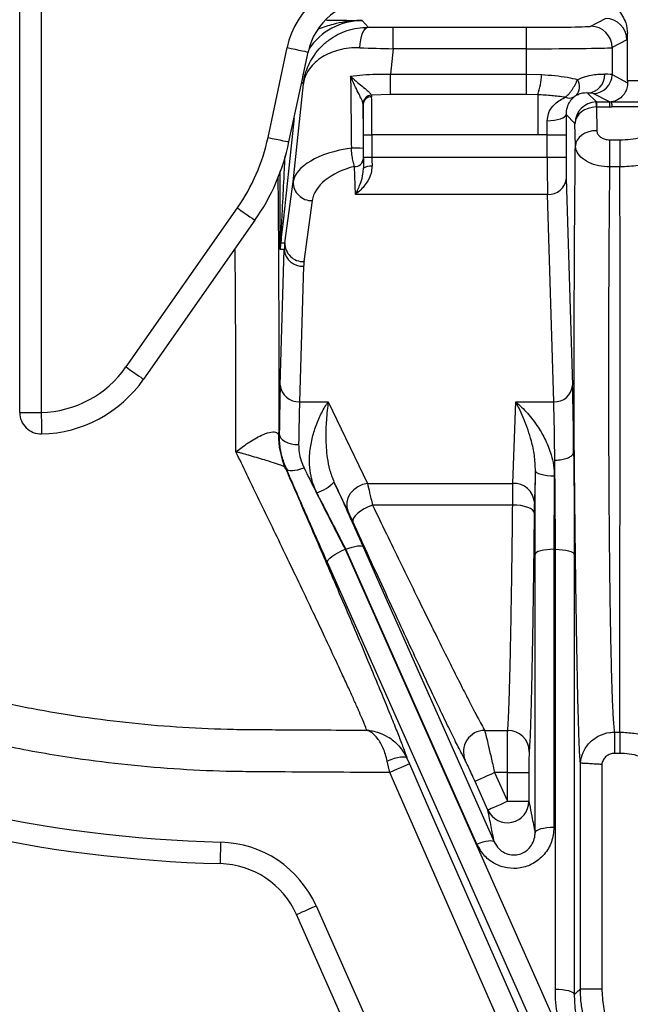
# Model space of a CAD drawing. Extents: x 4473 to 5835, y 3282 to 5186.
# Tile 3 of 14: x 4761 to 4903, y 3409 to 3639. Entities that reach past the tile are written whole.
import ezdxf

# ---------------------------------------------------------------- set-up
doc = ezdxf.new("R2010")
doc.units = 0
doc.header["$LTSCALE"] = 10
doc.header["$MEASUREMENT"] = 0
doc.layers.get('0').update_dxf_attribs({"linetype": 'CONTINUOUS'})

msp = doc.modelspace()

# ---------------------------------------------------------------- linework, layer by layer
at = {"color": 7, "linetype": 'Continuous'}
for p, q in [((4760.53, 3562.27), (4760.53, 3672.27)), ((4765.53, 3672.27), (4765.53, 3547.36)), ((4840.4, 3638.75), (4841.8, 3637.19)), ((4893.67, 3637.43), (4897.1, 3639.25)), ((4847.64, 3632.17), (4847.64, 3637.17)), ((4847.64, 3637.17), (4878.68, 3637.17)), ((4878.68, 3632.17), (4878.68, 3637.17)), ((4902.1, 3634.25), (4898.67, 3632.43)), ((4902.27, 3624.75), (4902.27, 3635.69)), ((4818.43, 3611.48), (4822.88, 3632.44)), ((4847.64, 3632.17), (4847.01, 3626.23)), ((4878.68, 3632.17), (4847.64, 3632.17)), ((4878.68, 3626.23), (4878.68, 3632.17)), ((4898.67, 3632.43), (4898.67, 3626.15)), ((4826.7, 3626.35), (4827.77, 3631.4)), ((4823.32, 3610.44), (4826.51, 3625.46)), ((4847.01, 3621.51), (4847.01, 3626.23)), ((4847.01, 3626.23), (4878.68, 3626.23)), ((4878.68, 3626.23), (4882.19, 3626.14)), ((4878.68, 3621.51), (4878.68, 3626.23)), ((4898.67, 3626.15), (4902.27, 3624.23)), ((4902.27, 3624.75), (4920.07, 3624.75)), ((4824.27, 3601.13), (4826.67, 3624)), ((4826.67, 3624), (4826.29, 3624.42)), ((4847.01, 3621.51), (4842.53, 3621.34)), ((4842.53, 3621.34), (4842.59, 3621)), ((4878.68, 3621.51), (4847.01, 3621.51)), ((4881.31, 3621.46), (4878.68, 3621.51)), ((4881.31, 3621.46), (4881.31, 3612.09)), ((4892.92, 3621.85), (4895.01, 3619.76)), ((4898.01, 3619.76), (4894.27, 3621.75)), ((4840.59, 3619.21), (4840.56, 3619.48)), ((4895, 3618.59), (4895.09, 3613.07)), ((4895.01, 3619.76), (4898.01, 3619.76)), ((4895.01, 3619.76), (4895.01, 3618.59)), ((4898.01, 3618.59), (4895.01, 3618.59)), ((4898.01, 3619.76), (4898.01, 3618.59)), ((4898.45, 3619.77), (4914.89, 3619.77)), ((4914.89, 3618.61), (4898.6, 3618.61)), ((4883.53, 3612.09), (4883.53, 3615.4)), ((4890, 3614.77), (4887.92, 3616.85)), ((4890.09, 3609.54), (4890, 3614.77)), ((4840.67, 3606.86), (4840.67, 3612.09)), ((4840.67, 3612.09), (4842.67, 3612.09)), ((4881.31, 3612.09), (4842.67, 3612.09)), ((4842.67, 3612.09), (4842.67, 3606.86)), ((4883.53, 3612.09), (4881.31, 3612.09)), ((4883.53, 3612.09), (4887.93, 3612.09)), ((4883.53, 3606.86), (4883.53, 3612.09)), ((4887.93, 3612.09), (4887.93, 3606.86)), ((4898.08, 3610.94), (4900.49, 3610.94)), ((4840.61, 3606.47), (4840.68, 3604.36)), ((4840.67, 3606.86), (4842.67, 3606.86)), ((4842.67, 3606.86), (4883.53, 3606.86)), ((4883.53, 3606.86), (4887.93, 3606.86)), ((4838.81, 3598.2), (4838.61, 3604.74)), ((4900.47, 3604.63), (4898.06, 3604.63)), ((4887.98, 3602.01), (4889.44, 3553.68)), ((4822.34, 3586.91), (4824.27, 3601.13)), ((4883.58, 3598.2), (4838.81, 3598.2)), ((4885.04, 3549.87), (4883.58, 3598.2)), ((4785.32, 3557.98), (4811.29, 3595.06)), ((4828.74, 3596.77), (4826.81, 3582.54)), ((4815.38, 3592.19), (4789.42, 3555.11)), ((4821.39, 3586.96), (4822.34, 3586.91)), ((4821.27, 3553.77), (4822.22, 3585.34)), ((4822.22, 3585.34), (4821.28, 3585.39)), ((4826.72, 3581.45), (4825.77, 3549.87)), ((4760.53, 3547.36), (4760.53, 3562.27)), ((4825.77, 3549.87), (4832.47, 3549.87)), ((4832.47, 3549.87), (4841.61, 3530.81)), ((4875.53, 3530.83), (4876.21, 3549.87)), ((4876.21, 3549.87), (4885.04, 3549.87)), ((4760.53, 3547.36), (4765.53, 3547.36)), ((4820.91, 3542.29), (4821.06, 3542.29)), ((4889.69, 3538.09), (4889.85, 3538.09)), ((4822.6, 3534.24), (4822.44, 3534.5)), ((4822.7, 3534.24), (4822.6, 3534.24)), ((4836.4, 3515.48), (4926.6, 3312.5)), ((4836.59, 3515.48), (4836.4, 3515.48)), ((4867.14, 3446.73), (4836.59, 3515.48)), ((4885.08, 3515.48), (4885.1, 3450.62)), ((4885.43, 3515.48), (4885.08, 3515.48)), ((4885.42, 3412.93), (4885.43, 3515.48)), ((4868.96, 3473.26), (4874.31, 3473.26)), ((4899.18, 3472.85), (4900.48, 3472.85)), ((4879.39, 3469.44), (4879.31, 3468.33)), ((4850.81, 3466.78), (4851.39, 3465.45)), ((4864.4, 3466.28), (4863.53, 3467.95)), ((4900.49, 3467.9), (4899.19, 3467.89)), ((4846.81, 3463.44), (4846.23, 3466.09)), ((4891.25, 3465.69), (4891.25, 3465.68)), ((4896.25, 3465.37), (4896.25, 3464.37)), ((4896.25, 3464.37), (4896.27, 3413.03)), ((4874.25, 3463.41), (4871.25, 3463.41)), ((4871.25, 3463.41), (4874.25, 3456.72)), ((4874.25, 3456.72), (4874.25, 3463.41)), ((4879.25, 3463.41), (4879.25, 3456.72)), ((4869.69, 3454.67), (4866.69, 3461.36)), ((4829.64, 3432.35), (4858.53, 3367.36)), ((4853.96, 3365.33), (4825.07, 3430.32))]:
    msp.add_line(p, q, dxfattribs=at)
at = {"color": 7, "linetype": 'Continuous', "flags": 128}
for points in [[(4839.87, 3632.4), (4839.93, 3633.33), (4840.05, 3634.23), (4840.23, 3635.05), (4840.47, 3635.77), (4840.76, 3636.37), (4841.09, 3636.81), (4841.44, 3637.09), (4841.8, 3637.19)], [(4822.88, 3632.44), (4823.85, 3632.24), (4824.77, 3632.04), (4825.63, 3631.86), (4826.37, 3631.7), (4826.98, 3631.57), (4827.42, 3631.48), (4827.69, 3631.42), (4827.77, 3631.41)], [(4883.53, 3615.4), (4884.38, 3615.43), (4885.2, 3615.52), (4885.95, 3615.65), (4886.61, 3615.83), (4887.15, 3616.05), (4887.56, 3616.3), (4887.82, 3616.57), (4887.92, 3616.85)], [(4895.09, 3613.07), (4894.12, 3613), (4893.19, 3612.79), (4892.33, 3612.46), (4891.58, 3612.02), (4890.96, 3611.49), (4890.49, 3610.88), (4890.2, 3610.22), (4890.09, 3609.54)], [(4818.43, 3611.48), (4819.39, 3611.28), (4820.32, 3611.08), (4821.17, 3610.9), (4821.91, 3610.74), (4822.52, 3610.61), (4822.97, 3610.52), (4823.24, 3610.46), (4823.32, 3610.44)], [(4898.08, 3610.94), (4898.08, 3610.29), (4898.07, 3609.55), (4898.07, 3608.74), (4898.07, 3607.9), (4898.07, 3607.04), (4898.07, 3606.2), (4898.06, 3605.39), (4898.06, 3604.63)], [(4900.49, 3610.94), (4900.48, 3610.28), (4900.48, 3609.54), (4900.48, 3608.74), (4900.48, 3607.89), (4900.48, 3607.04), (4900.47, 3606.19), (4900.47, 3605.38), (4900.47, 3604.63)], [(4811.29, 3595.06), (4812.09, 3594.5), (4812.87, 3593.95), (4813.58, 3593.45), (4814.21, 3593.02), (4814.72, 3592.66), (4815.09, 3592.4), (4815.31, 3592.24), (4815.38, 3592.19)], [(4785.32, 3557.98), (4786.13, 3557.41), (4786.9, 3556.87), (4787.62, 3556.37), (4788.24, 3555.93), (4788.75, 3555.58), (4789.12, 3555.32), (4789.35, 3555.16), (4789.42, 3555.11)], [(4765.53, 3547.36), (4765.55, 3546.38), (4765.58, 3545.43), (4765.6, 3544.56), (4765.62, 3543.8), (4765.63, 3543.18), (4765.65, 3542.72), (4765.65, 3542.45), (4765.65, 3542.37)], [(4821.06, 3542.29), (4821.16, 3541.82), (4821.42, 3541.38), (4821.84, 3540.97), (4822.4, 3540.6), (4823.08, 3540.3), (4823.86, 3540.08), (4824.69, 3539.94), (4825.56, 3539.89)], [(4822.7, 3534.24), (4822.88, 3534.04), (4823.18, 3533.9), (4823.59, 3533.82), (4824.11, 3533.82), (4824.71, 3533.89), (4825.37, 3534.02), (4826.08, 3534.21), (4826.82, 3534.47)], [(4885.18, 3532.51), (4884.33, 3532.55), (4883.51, 3532.62), (4882.76, 3532.75), (4882.09, 3532.91), (4881.54, 3533.1), (4881.13, 3533.32), (4880.88, 3533.55), (4880.78, 3533.8)], [(4837.05, 3524.44), (4834.72, 3529.3), (4833.81, 3531.18)], [(4841.61, 3530.81), (4840.45, 3530.55), (4839.36, 3530.05), (4838.4, 3529.35), (4837.62, 3528.48), (4837.07, 3527.5), (4836.79, 3526.45), (4836.78, 3525.41), (4837.05, 3524.44)], [(4842.78, 3525.8), (4841.81, 3525.37), (4840.88, 3524.88), (4840.03, 3524.35), (4839.31, 3523.8), (4838.75, 3523.26), (4838.37, 3522.76), (4838.19, 3522.3), (4838.21, 3521.93)], [(4880.48, 3523.97), (4880.38, 3524.32), (4880.08, 3524.66), (4879.62, 3524.97), (4878.99, 3525.25), (4878.24, 3525.48), (4877.38, 3525.65), (4876.45, 3525.76), (4875.48, 3525.8)], [(4832.28, 3512.41), (4832.28, 3512.67), (4832.47, 3513), (4832.82, 3513.39), (4833.33, 3513.81), (4833.97, 3514.25), (4834.72, 3514.68), (4835.54, 3515.1), (4836.4, 3515.48)], [(4836.59, 3515.48), (4837.31, 3515.76), (4838.02, 3515.98), (4838.67, 3516.15), (4839.26, 3516.26), (4839.76, 3516.31), (4840.16, 3516.29), (4840.44, 3516.2), (4840.6, 3516.05)], [(4840.6, 3516.05), (4844.05, 3508.28), (4857.86, 3477.2), (4871.15, 3447.3)], [(4885.08, 3515.48), (4884.24, 3515.46), (4883.42, 3515.39), (4882.66, 3515.27), (4882, 3515.12), (4881.45, 3514.94), (4881.04, 3514.73), (4880.78, 3514.5), (4880.69, 3514.26)], [(4885.43, 3515.48), (4886.28, 3515.46), (4887.1, 3515.39), (4887.85, 3515.27), (4888.52, 3515.12), (4889.06, 3514.94), (4889.48, 3514.73), (4889.73, 3514.5), (4889.83, 3514.26)], [(4922.48, 3309.43), (4918.94, 3317.38), (4904.82, 3349.16), (4876.57, 3412.72), (4832.28, 3512.41)], [(4880.7, 3449.41), (4880.7, 3457.85), (4880.69, 3491.64), (4880.69, 3514.26)], [(4889.83, 3514.26), (4889.83, 3505.82), (4889.82, 3472.03), (4889.82, 3411.71)], [(4899.18, 3472.85), (4899.18, 3472.65), (4899.18, 3472.29), (4899.18, 3471.8), (4899.19, 3471.18), (4899.19, 3470.45), (4899.19, 3469.65), (4899.19, 3468.78), (4899.19, 3467.89)], [(4900.48, 3472.85), (4900.48, 3472.65), (4900.48, 3472.3), (4900.48, 3471.8), (4900.48, 3471.18), (4900.49, 3470.46), (4900.49, 3469.65), (4900.49, 3468.79), (4900.49, 3467.9)], [(4850.81, 3466.78), (4850.63, 3466.94), (4850.31, 3467.03), (4849.86, 3467.05), (4849.29, 3466.99), (4848.61, 3466.86), (4847.86, 3466.67), (4847.06, 3466.41), (4846.23, 3466.09)], [(4851.39, 3465.45), (4851.29, 3465.41), (4851.02, 3465.29), (4850.59, 3465.1), (4850.02, 3464.85), (4849.33, 3464.55), (4848.54, 3464.2), (4847.69, 3463.83), (4846.81, 3463.44)], [(4851.39, 3465.45), (4855.41, 3456.29), (4871.49, 3419.67), (4916.63, 3316.89)], [(4891.27, 3413.03), (4891.27, 3423.03), (4891.25, 3465.69)], [(4912.05, 3314.88), (4908.03, 3324.04), (4891.94, 3360.66), (4846.81, 3463.44)], [(4871.25, 3463.41), (4870.37, 3463.01), (4869.52, 3462.63), (4868.73, 3462.28), (4868.05, 3461.97), (4867.48, 3461.71), (4867.05, 3461.52), (4866.79, 3461.4), (4866.69, 3461.36)], [(4874.25, 3463.41), (4875.22, 3463.41), (4876.15, 3463.41), (4877.01, 3463.41), (4877.76, 3463.41), (4878.39, 3463.41), (4878.85, 3463.41), (4879.14, 3463.41), (4879.25, 3463.41)], [(4874.25, 3456.72), (4873.37, 3456.32), (4872.52, 3455.94), (4871.74, 3455.59), (4871.05, 3455.28), (4870.48, 3455.03), (4870.06, 3454.84), (4869.79, 3454.72), (4869.69, 3454.67)], [(4874.25, 3456.72), (4875.22, 3456.72), (4876.15, 3456.72), (4877.01, 3456.72), (4877.76, 3456.72), (4878.38, 3456.72), (4878.85, 3456.72), (4879.14, 3456.72), (4879.25, 3456.72)], [(4885.1, 3450.62), (4884.25, 3450.6), (4883.43, 3450.53), (4882.67, 3450.42), (4882.01, 3450.27), (4881.46, 3450.08), (4881.05, 3449.87), (4880.79, 3449.65), (4880.7, 3449.41)], [(4807.32, 3442.19), (4807.32, 3442.29), (4807.33, 3442.57), (4807.34, 3443.04), (4807.36, 3443.66), (4807.38, 3444.42), (4807.4, 3445.28), (4807.42, 3446.22), (4807.45, 3447.19)], [(4867.14, 3446.73), (4867.86, 3447.01), (4868.57, 3447.24), (4869.22, 3447.41), (4869.81, 3447.52), (4870.31, 3447.56), (4870.71, 3447.54), (4870.99, 3447.45), (4871.15, 3447.3)], [(4825.07, 3430.32), (4825.16, 3430.36), (4825.42, 3430.48), (4825.84, 3430.67), (4826.41, 3430.92), (4827.1, 3431.23), (4827.89, 3431.58), (4828.75, 3431.96), (4829.64, 3432.35)], [(4885.42, 3412.93), (4886.27, 3412.91), (4887.09, 3412.84), (4887.84, 3412.73), (4888.51, 3412.58), (4889.05, 3412.39), (4889.46, 3412.18), (4889.72, 3411.95), (4889.82, 3411.71)], [(4891.27, 3413.03), (4891.38, 3413.03), (4891.67, 3413.03), (4892.13, 3413.03), (4892.76, 3413.03), (4893.51, 3413.03), (4894.37, 3413.03), (4895.3, 3413.03), (4896.27, 3413.03)]]:
    msp.add_lwpolyline(points, dxfattribs=at)
at = {"color": 7, "linetype": 'Continuous'}
for centre, radius, start, end in [((4842.53, 3628.27), 20.09, 90, 168), ((4842.53, 3628.27), 15.09, 90, 168), ((4897.1, 3634.25), 5, 0.0264, 89.9515), ((4893.66, 3632.42), 5, 0.0273, 89.9507), ((4867.9, 3626.4), 14.29, 339.7765, 358.9803), ((4887.81, 3623.37), 3.23, 318.7506, 30.5868), ((4892.68, 3626.1), 4.26, 273.1987, 2.0076), ((4894.26, 3626.15), 4.4, 270.0489, 359.9732), ((4842.63, 3619.27), 2.07, 92.6018, 174.3202), ((4842.51, 3619.08), 1.92, 87.4262, 175.9898), ((4888.63, 3623.17), 2.49, 248.4726, 300.6922), ((4879.6, 3618.54), 15.39, 0.1717, 4.5341), ((4774.5, 3620.82), 44.91, 325, 348), ((4774.5, 3620.82), 49.91, 325, 348), ((4838.7, 3590.14), 18.89, 84.2571, 92.5352), ((4838.72, 3606.63), 1.9, 266.7717, 355.0086), ((4842.22, 3601.96), 2.85, 80.778, 122.7295), ((4883.82, 3602.37), 4.18, 266.769, 355.0102), ((4828.6, 3601.1), 4.33, 179.522, 271.8821), ((4821.53, 3587.16), 0.249, 137.5544, 173.0555), ((4820.35, 3587.03), 1.04, 356.3332, 17.0199), ((4826.67, 3586.87), 4.33, 179.5208, 271.8825), ((4826.48, 3585.72), 4.27, 184.9897, 273.2303), ((4764.91, 3572.27), 24.91, 271.4192, 325), ((4764.91, 3572.27), 29.91, 271.4192, 325), ((4825.53, 3554.14), 4.27, 184.9895, 273.2304), ((4885.28, 3554.05), 4.18, 266.7698, 355.0094), ((4765.53, 3547.36), 5, 180.0047, 271.4228), ((4839.98, 3542.12), 19.13, 179.5543, 203.4757), ((4840.91, 3542.29), 20, 179.9993, 203.7086), ((4827.18, 3537.35), 9.06, 286.8417, 317.0995), ((4875.8, 3526.09), 4.75, 4.7464, 93.1957), ((4815.53, 3757.09), 310, 245.8893, 268.5063), ((4869, 3468.26), 5.01, 90.4588, 203.2041), ((4874.34, 3468.28), 4.98, 0.5476, 90.2792), ((4815.53, 3757.09), 315, 245.8893, 268.5063), ((4874.25, 3456.73), 5, 204.3397, 359.8341), ((4806.8, 3422.2), 25, 23.9619, 88.5063), ((4806.8, 3422.2), 20, 23.9619, 88.5063)]:
    msp.add_arc(centre, radius, start, end, dxfattribs=at)
for centre, major_axis, ratio, start_param, end_param in [((4840.41, 3623.74), (-10.04, 11.15), 0.999541, 5.550284, 6.531453), ((4847.66, 3637.43), (15.08, 0), 0.017359, 4.313005, 4.710564), ((4878.68, 3637.43), (15, 0), 0.017455, 4.712389, 6.250369), ((4902.1, 3644.25), (0, 10), 0.032828, 3.159046, 3.684241), ((4847.66, 3632.44), (20.06, -0.52), 0.013082, 4.313799, 4.711358), ((4878.68, 3632.44), (20, 0), 0.013091, 4.712389, 6.250369), ((4838.88, 3548.85), (-1.98, 172.44), 0.002021, 1.108541, 1.214375), ((4878.68, 3626.14), (20, 0), 0.013615, 0.032817, 0.42051), ((4902.43, 3624.75), (0, 5), 0.032828, 1.570796, 1.674141), ((4842.53, 3612.09), (0, 10), 0.013964, 4.712389, 5.812089), ((4878.68, 3621.74), (15.6, 0), 0.017455, 0.032817, 0.42051), ((4840.88, 3548.85), (0.01, 172.23), 0.001824, 1.149951, 1.214419), ((4840.53, 3612.09), (0, 8), 0.017455, 4.712389, 5.812089), ((4895, 3614.77), (4.52, 2.13), 0.997781, 1.141417, 2.699873), ((4895, 3614.77), (5, 0.1), 0.764168, 1.555865, 3.114321), ((4895.03, 3614.74), (-1.86, 4.66), 0.995122, 5.904637, 5.916673), ((4895.03, 3617.57), (-0.399, 0.941), 0.975196, 5.890715, 5.902751), ((4897.72, 3624.31), (-2.5, 3.91), 0.93063, 2.6046, 2.744503), ((4897.72, 3627.14), (-4.57, 7.33), 0.96288, 2.600969, 2.671056), ((4844.31, 3600.5), (20.08, -0.06), 0.446693, 1.899012, 3.078621), ((4840.88, 3606.86), (0, 12), 0.017455, 1.570796, 1.780364), ((4842.88, 3606.86), (0, 10), 0.020946, 1.570796, 1.780364), ((4883.63, 3606.86), (0, 10), 0.009775, 1.570796, 2.61752), ((4888.03, 3606.86), (0, 5.6), 0.017455, 1.570796, 2.61752), ((4844.31, 3596.61), (15.61, 0.8), 0.571707, 1.914824, 3.034393), ((4837.23, 3585.34), (11.06, 10.36), 0.979079, 2.273823, 2.378527), ((4837.23, 3581.45), (7.8, 7.25), 0.970245, 2.272642, 2.377346), ((4821.57, 3523.9), (0, 34.5), 0.017455, 0.524072, 1.008754), ((4889.14, 3523.9), (0, 34.4), 0.017455, 5.137392, 5.759113), ((4826.07, 3523.9), (0, 30), 0.020073, 0.524072, 1.008754), ((4884.74, 3523.9), (0, 30), 0.020015, 5.137082, 5.759113)]:
    msp.add_ellipse(centre, major_axis=major_axis, ratio=ratio, start_param=start_param, end_param=end_param, dxfattribs=at)
for points, knots in [([(4898.24, 3643.36), (4898.9, 3642.68), (4899.98, 3641.59), (4901.13, 3639.81), (4902.02, 3637.97), (4902.18, 3636.54), (4902.27, 3635.69)], [0, 0, 0, 0, 0.31857, 0.516651, 0.714285, 1, 1, 1, 1]), ([(4840.4, 3638.75), (4840.39, 3638.75), (4839.97, 3638.75), (4837.7, 3638.7), (4834.25, 3638.15), (4831.33, 3637.16), (4830.19, 3636.77)], [0, 0, 0, 0, 0.00226, 0.121009, 0.653679, 1, 1, 1, 1]), ([(4832.03, 3638.86), (4833.47, 3638.85), (4836.47, 3638.81), (4839.04, 3638.77), (4840.4, 3638.75), (4840.4, 3638.75)], [0, 0, 0, 0, 0.479869, 0.998098, 1, 1, 1, 1]), ([(4826.67, 3624), (4826.67, 3624.01), (4826.67, 3624.02), (4826.68, 3624.05), (4826.69, 3624.12), (4826.71, 3624.28), (4826.76, 3624.65), (4826.91, 3625.5), (4827.48, 3627.64), (4828.73, 3630.19), (4830.73, 3632.62), (4832.56, 3634.22), (4834.61, 3635.51), (4836.82, 3636.45), (4839.23, 3637.08), (4840.94, 3637.15), (4841.8, 3637.19)], [0, 0, 0, 0, 0.000947, 0.002104, 0.004869, 0.011268, 0.026083, 0.060489, 0.141705, 0.356323, 0.47219, 0.587999, 0.690759, 0.793456, 0.896764, 1, 1, 1, 1]), ([(4839.87, 3632.4), (4839.01, 3632.39), (4837.27, 3632.37), (4834.93, 3631.9), (4832.86, 3631.2), (4830.97, 3630.23), (4829.34, 3628.99), (4827.81, 3627.27), (4827.03, 3625.67), (4826.75, 3624.5), (4826.69, 3624.16), (4826.68, 3624.05), (4826.67, 3624.02), (4826.67, 3624), (4826.67, 3624)], [0, 0, 0, 0, 0.11333, 0.226775, 0.339331, 0.451959, 0.584241, 0.716592, 0.917402, 0.973809, 0.991642, 0.997332, 0.99888, 1, 1, 1, 1]), ([(4826.51, 3625.46), (4826.51, 3625.46), (4826.51, 3625.47), (4826.52, 3625.53), (4826.55, 3625.67), (4826.59, 3625.87), (4826.64, 3626.08), (4826.67, 3626.23), (4826.69, 3626.32), (4826.7, 3626.34), (4826.7, 3626.35)], [0, 0, 0, 0, 0.006927, 0.094301, 0.234887, 0.465051, 0.706307, 0.851997, 0.958323, 1, 1, 1, 1]), ([(4837.68, 3625.75), (4838.63, 3625.88), (4840.55, 3626.14), (4843.71, 3626.27), (4845.9, 3626.24), (4847.01, 3626.23)], [0, 0, 0, 0, 0.322265, 0.656293, 1, 1, 1, 1]), ([(4837.68, 3625.75), (4837.69, 3625.75), (4837.87, 3625.57), (4838.5, 3625), (4839.66, 3624.03), (4840.98, 3622.95), (4841.95, 3622.12), (4842.42, 3621.61), (4842.51, 3621.41), (4842.53, 3621.34)], [0, 0, 0, 0, 0.0019594, 0.112059, 0.3651558, 0.6112978, 0.7984503, 0.9304418, 1, 1, 1, 1]), ([(4840.56, 3619.48), (4840.54, 3619.57), (4840.46, 3619.85), (4840.16, 3620.55), (4839.59, 3621.72), (4838.82, 3623.25), (4838.16, 3624.65), (4837.79, 3625.49), (4837.68, 3625.75), (4837.68, 3625.75)], [0, 0, 0, 0, 0.058464, 0.179511, 0.363632, 0.616102, 0.881585, 0.997637, 1, 1, 1, 1]), ([(4882.19, 3626.14), (4883.23, 3626.08), (4885.34, 3625.94), (4888.17, 3625.57), (4889.82, 3625.19), (4890.58, 3625.01)], [0, 0, 0, 0, 0.344189, 0.698319, 1, 1, 1, 1]), ([(4887.71, 3620.85), (4887.99, 3621.06), (4888.27, 3621.32), (4888.67, 3621.76), (4888.81, 3621.93), (4889.07, 3622.26), (4889.2, 3622.44), (4889.45, 3622.8), (4889.57, 3622.99), (4889.81, 3623.38), (4889.92, 3623.58), (4890.13, 3623.98), (4890.23, 3624.18), (4890.41, 3624.6), (4890.5, 3624.8), (4890.58, 3625.01)], [0, 0, 0, 0, 0.25, 0.25, 0.375, 0.375, 0.5, 0.5, 0.625, 0.625, 0.75, 0.75, 0.875, 0.875, 1, 1, 1, 1]), ([(4890.58, 3625.01), (4891.2, 3625.26), (4892.47, 3625.76), (4894.2, 3626.11), (4895.75, 3626.26), (4896.54, 3626.25), (4896.93, 3626.25)], [0, 0, 0, 0, 0.239766, 0.487191, 0.740845, 1, 1, 1, 1]), ([(4902.27, 3624.23), (4902.23, 3623.81), (4902.16, 3622.96), (4901.6, 3621.72), (4900.58, 3620.55), (4899.48, 3619.98), (4898.77, 3619.83), (4898.62, 3619.8)], [0, 0, 0, 0, 0.168229, 0.335545, 0.580472, 0.913759, 1, 1, 1, 1]), ([(4887.71, 3620.85), (4886.69, 3620.99), (4884.61, 3621.26), (4882.42, 3621.39), (4881.31, 3621.46)], [0, 0, 0, 0, 0.495544, 1, 1, 1, 1]), ([(4883.53, 3615.4), (4883.59, 3615.96), (4883.74, 3617.24), (4884.7, 3618.7), (4885.9, 3619.82), (4886.91, 3620.46), (4887.55, 3620.77), (4887.71, 3620.85)], [0, 0, 0, 0, 0.215053, 0.492335, 0.708281, 0.924554, 1, 1, 1, 1]), ([(4889.9, 3621.03), (4889.58, 3620.74), (4888.94, 3620.16), (4888.26, 3618.96), (4887.93, 3617.76), (4887.92, 3616.99), (4887.92, 3616.85)], [0, 0, 0, 0, 0.317703, 0.642743, 0.933492, 1, 1, 1, 1]), ([(4890.23, 3621.24), (4890.2, 3621.22), (4890.15, 3621.2), (4890.07, 3621.15), (4890.02, 3621.11), (4889.97, 3621.08), (4889.93, 3621.05), (4889.91, 3621.04), (4889.9, 3621.03)], [0, 0, 0, 0, 0.3665431, 0.4990321, 0.63258, 0.737513, 0.8422783, 1, 1, 1, 1]), ([(4892.92, 3621.85), (4892.69, 3621.86), (4892.24, 3621.87), (4891.32, 3621.75), (4890.55, 3621.39), (4890.23, 3621.24)], [0, 0, 0, 0, 0.3660652, 0.7392904, 1, 1, 1, 1]), ([(4898.62, 3619.8), (4898.58, 3619.8), (4898.52, 3619.79), (4898.45, 3619.78), (4898.45, 3619.77), (4898.45, 3619.77)], [0, 0, 0, 0, 0.446481, 0.770864, 1, 1, 1, 1]), ([(4898.45, 3619.77), (4898.47, 3619.69), (4898.52, 3619.53), (4898.57, 3619.01), (4898.59, 3618.69), (4898.59, 3618.62), (4898.6, 3618.61)], [0, 0, 0, 0, 0.4820089, 0.8977514, 0.9857337, 1, 1, 1, 1]), ([(4900.49, 3610.94), (4901.32, 3610.96), (4902.98, 3611.02), (4905.41, 3611.47), (4907.69, 3612.19), (4909.79, 3613.18), (4911.61, 3614.4), (4913.55, 3616.14), (4914.37, 3617.66), (4914.89, 3618.61)], [0, 0, 0, 0, 0.129105, 0.258213, 0.387257, 0.516314, 0.646562, 0.77682, 1, 1, 1, 1]), ([(4824.5, 3616.02), (4824.48, 3615.81), (4824.04, 3611.67), (4823.4, 3605.59), (4822.56, 3597.77), (4822.05, 3593.03), (4821.66, 3589.4), (4821.48, 3587.77), (4821.39, 3586.96)], [0, 0, 0, 0, 0.0219065, 0.4220903, 0.622915, 0.8236246, 0.91138, 1, 1, 1, 1]), ([(4887.92, 3616.85), (4887.92, 3616.09), (4887.93, 3614.54), (4887.93, 3612.92), (4887.93, 3612.09)], [0, 0, 0, 0, 0.492882, 1, 1, 1, 1]), ([(4920.18, 3615.66), (4919.95, 3614.98), (4919.46, 3613.56), (4918.07, 3611.52), (4916.17, 3609.61), (4913.8, 3607.93), (4911.07, 3606.57), (4908.02, 3605.54), (4904.48, 3604.79), (4901.9, 3604.68), (4900.47, 3604.63)], [0, 0, 0, 0, 0.1112501, 0.2325864, 0.3574672, 0.4783168, 0.6027286, 0.7225659, 0.8459385, 1, 1, 1, 1]), ([(4895.09, 3613.07), (4895.13, 3612.83), (4895.21, 3612.34), (4895.75, 3611.69), (4896.54, 3611.21), (4897.37, 3610.97), (4897.89, 3610.95), (4898.08, 3610.94)], [0, 0, 0, 0, 0.222046, 0.444168, 0.664148, 0.880027, 1, 1, 1, 1]), ([(4838.61, 3604.74), (4838.57, 3604.84), (4838.42, 3605.22), (4838.2, 3606.12), (4837.98, 3607.5), (4837.9, 3608.51), (4837.86, 3609.02)], [0, 0, 0, 0, 0.118098, 0.418205, 0.705783, 1, 1, 1, 1]), ([(4840.59, 3608.94), (4840.59, 3608.65), (4840.59, 3608.07), (4840.59, 3607.28), (4840.6, 3606.76), (4840.61, 3606.53), (4840.61, 3606.47)], [0, 0, 0, 0, 0.287102, 0.573517, 0.878603, 1, 1, 1, 1]), ([(4889.85, 3538.09), (4889.84, 3540.65), (4889.82, 3545.78), (4889.81, 3553.66), (4889.81, 3561.64), (4889.83, 3569.58), (4889.85, 3577.36), (4889.89, 3584.99), (4889.93, 3592.5), (4890, 3600.85), (4890.06, 3606.33), (4890.09, 3609.54)], [0, 0, 0, 0, 0.104525, 0.209049, 0.316606, 0.424164, 0.528689, 0.633215, 0.740793, 0.84837, 1, 1, 1, 1]), ([(4898.06, 3604.63), (4897.22, 3604.69), (4895.47, 3604.8), (4893.1, 3605.62), (4891.26, 3606.85), (4890.26, 3608.24), (4890.14, 3609.16), (4890.09, 3609.54)], [0, 0, 0, 0, 0.204355, 0.420631, 0.637162, 0.854189, 1, 1, 1, 1]), ([(4822.34, 3607.23), (4822.26, 3605.48), (4822.05, 3601.29), (4821.78, 3595.87), (4821.53, 3590.98), (4821.4, 3588.55), (4821.34, 3587.33)], [0, 0, 0, 0, 0.263312, 0.631423, 0.815785, 1, 1, 1, 1]), ([(4842.67, 3604.78), (4842.62, 3604.23), (4842.48, 3602.76), (4841.5, 3601), (4840.32, 3599.5), (4839.44, 3598.68), (4838.93, 3598.29), (4838.81, 3598.2), (4838.81, 3598.2)], [0, 0, 0, 0, 0.181208, 0.488079, 0.707438, 0.932689, 0.997852, 1, 1, 1, 1]), ([(4838.81, 3598.2), (4838.81, 3598.2), (4838.87, 3598.31), (4839.3, 3599.11), (4839.96, 3600.6), (4840.58, 3602.66), (4840.65, 3603.91), (4840.68, 3604.36)], [0, 0, 0, 0, 0.002346, 0.06863, 0.520486, 0.827598, 1, 1, 1, 1]), ([(4898.06, 3604.63), (4898.04, 3602.94), (4898.01, 3599.57), (4897.95, 3593.16), (4897.89, 3585.35), (4897.85, 3576.08), (4897.82, 3566.56), (4897.81, 3556.91), (4897.82, 3547.27), (4897.85, 3537.73), (4897.89, 3528.43), (4897.96, 3519.49), (4898.04, 3511.02), (4898.14, 3503.18), (4898.26, 3496.03), (4898.4, 3489.67), (4898.54, 3484.23), (4898.7, 3479.71), (4898.87, 3476.4), (4899.03, 3474.1), (4899.13, 3473.26), (4899.18, 3472.85)], [0, 0, 0, 0, 0.034981, 0.069961, 0.12597, 0.182157, 0.238167, 0.294258, 0.350526, 0.406616, 0.462909, 0.519382, 0.575672, 0.631671, 0.687852, 0.743848, 0.799174, 0.854679, 0.910001, 0.955001, 1, 1, 1, 1]), ([(4900.48, 3472.85), (4900.47, 3473.28), (4900.45, 3474.14), (4900.44, 3476.36), (4900.43, 3479.4), (4900.43, 3483.48), (4900.43, 3488.68), (4900.44, 3494.72), (4900.46, 3501.55), (4900.47, 3509.07), (4900.49, 3517.2), (4900.5, 3525.87), (4900.52, 3534.96), (4900.53, 3544.34), (4900.53, 3553.93), (4900.53, 3563.58), (4900.52, 3573.17), (4900.51, 3582.57), (4900.5, 3591.64), (4900.48, 3598.99), (4900.48, 3603.16), (4900.47, 3604.63)], [0, 0, 0, 0, 0.045915, 0.091935, 0.137851, 0.192192, 0.246705, 0.30105, 0.355831, 0.410784, 0.465568, 0.521056, 0.576717, 0.632206, 0.688283, 0.744537, 0.800613, 0.856885, 0.913337, 0.969607, 1, 1, 1, 1]), ([(4820.73, 3602.11), (4820.74, 3600.88), (4820.78, 3597.06), (4820.83, 3590.55), (4820.87, 3582.71), (4820.91, 3574.93), (4820.93, 3566.95), (4820.93, 3558.78), (4820.93, 3550.53), (4820.92, 3545.04), (4820.91, 3542.29)], [0, 0, 0, 0, 0.068034, 0.212572, 0.340426, 0.468281, 0.59986, 0.731439, 0.865206, 1, 1, 1, 1]), ([(4821.28, 3587.19), (4821.27, 3588.76), (4821.27, 3591.92), (4821.26, 3597.41), (4821.26, 3601.31), (4821.25, 3603.62)], [0, 0, 0, 0, 0.289451, 0.579647, 1, 1, 1, 1]), ([(4810.94, 3538.22), (4810.95, 3541.56), (4810.95, 3548.31), (4810.94, 3557.55), (4810.9, 3565.72), (4810.86, 3572.79), (4810.82, 3579.45), (4810.78, 3583.67), (4810.76, 3585.59)], [0, 0, 0, 0, 0.2123995, 0.4279516, 0.5749467, 0.7219422, 0.8732195, 1, 1, 1, 1]), ([(4821.34, 3587.33), (4821.32, 3586.86), (4821.29, 3586.26), (4821.29, 3585.63), (4821.29, 3585.45), (4821.28, 3585.4), (4821.28, 3585.39)], [0, 0, 0, 0, 0.721559, 0.928125, 0.985409, 1, 1, 1, 1]), ([(4821.28, 3585.39), (4821.28, 3585.4), (4821.28, 3586), (4821.28, 3586.6), (4821.28, 3587.19)], [0, 0, 0, 0, 0.013557, 1, 1, 1, 1]), ([(4821.39, 3586.96), (4821.34, 3586.44), (4821.29, 3585.92), (4821.28, 3585.4), (4821.28, 3585.39)], [0, 0, 0, 0, 0.986965, 1, 1, 1, 1]), ([(4829.8, 3528.68), (4829.51, 3529.3), (4828.93, 3530.56), (4828.36, 3532.77), (4828.06, 3535.25), (4828.13, 3538.21), (4828.65, 3541.31), (4829.63, 3544.51), (4830.94, 3547.44), (4831.95, 3549.12), (4832.46, 3549.87), (4832.47, 3549.87)], [0, 0, 0, 0, 0.075648, 0.153172, 0.25705, 0.363894, 0.508643, 0.657435, 0.826208, 0.9987, 1, 1, 1, 1]), ([(4832.47, 3549.87), (4832.46, 3549.87), (4832.3, 3548.57), (4832.01, 3545.98), (4831.82, 3541.54), (4832.06, 3537.57), (4832.71, 3534.03), (4833.44, 3532.14), (4833.81, 3531.18)], [0, 0, 0, 0, 0.0014, 0.286864, 0.514763, 0.747274, 0.872276, 1, 1, 1, 1]), ([(4880.78, 3533.8), (4880.73, 3535.01), (4880.62, 3537.47), (4879.68, 3541.51), (4878.2, 3545.8), (4876.87, 3548.59), (4876.21, 3549.87), (4876.21, 3549.87)], [0, 0, 0, 0, 0.180635, 0.365433, 0.679152, 0.998492, 1, 1, 1, 1]), ([(4876.21, 3549.87), (4876.21, 3549.87), (4877.11, 3549.09), (4878.92, 3547.32), (4881.27, 3544.27), (4883.18, 3540.98), (4884.38, 3537.96), (4885.07, 3535.09), (4885.14, 3533.37), (4885.18, 3532.51)], [0, 0, 0, 0, 0.001408, 0.220024, 0.438494, 0.60924, 0.77967, 0.889936, 1, 1, 1, 1]), ([(4810.94, 3538.22), (4810.95, 3538.22), (4811.01, 3538.26), (4811.49, 3538.63), (4812.43, 3539.33), (4813.85, 3540.33), (4815.37, 3541.29), (4817.08, 3542.2), (4818.82, 3542.83), (4820.32, 3542.93), (4820.68, 3542.49), (4820.86, 3542.27)], [0, 0, 0, 0, 0.001249, 0.013153, 0.113464, 0.224315, 0.349803, 0.475091, 0.646937, 0.822252, 1, 1, 1, 1]), ([(4820.86, 3542.27), (4820.87, 3542.23), (4820.89, 3542.21), (4820.9, 3542.22), (4820.91, 3542.24), (4820.91, 3542.29)], [0, 0, 0, 0, 0.5, 0.5, 1, 1, 1, 1]), ([(4822.7, 3534.24), (4822.33, 3535.22), (4821.57, 3537.21), (4821.12, 3539.94), (4821.08, 3541.62), (4821.06, 3542.29)], [0, 0, 0, 0, 0.36983, 0.750199, 1, 1, 1, 1]), ([(4825.56, 3539.89), (4825.58, 3539.28), (4825.62, 3538.05), (4826.05, 3536.2), (4826.57, 3535.02), (4826.82, 3534.47)], [0, 0, 0, 0, 0.34116, 0.691572, 1, 1, 1, 1]), ([(4841.46, 3473.31), (4841.31, 3473.73), (4840.99, 3474.56), (4840.22, 3476.37), (4839.29, 3478.5), (4838.2, 3480.94), (4836.93, 3483.75), (4835.29, 3487.29), (4833.25, 3491.68), (4830.72, 3497.07), (4827.91, 3502.99), (4824.98, 3509.13), (4822.01, 3515.29), (4819.09, 3521.42), (4816.19, 3527.3), (4813.5, 3532.93), (4811.8, 3536.45), (4810.94, 3538.22)], [0, 0, 0, 0, 0.061614, 0.123688, 0.179814, 0.235943, 0.293359, 0.350777, 0.429323, 0.507877, 0.5893, 0.67073, 0.741916, 0.813256, 0.884995, 0.942397, 1, 1, 1, 1]), ([(4822.44, 3534.5), (4822.28, 3534.64), (4821.95, 3534.91), (4820.3, 3535.48), (4818.28, 3536.1), (4816.24, 3536.71), (4814.42, 3537.25), (4812.96, 3537.67), (4812.01, 3537.93), (4811.46, 3538.08), (4811.15, 3538.16), (4810.97, 3538.21), (4810.95, 3538.21), (4810.94, 3538.22)], [0, 0, 0, 0, 0.178189, 0.354344, 0.529048, 0.655508, 0.78216, 0.889797, 0.939608, 0.964498, 0.99636, 0.998756, 1, 1, 1, 1]), ([(4885.29, 3536.26), (4885.35, 3536.26), (4885.65, 3536.27), (4886.44, 3536.32), (4887.61, 3536.51), (4888.74, 3536.93), (4889.52, 3537.47), (4889.63, 3537.88), (4889.69, 3538.09)], [0, 0, 0, 0, 0.026132, 0.132551, 0.349413, 0.566279, 0.78314, 1, 1, 1, 1]), ([(4889.69, 3538.09), (4889.69, 3538.09), (4889.69, 3536.3), (4889.76, 3532.71), (4889.79, 3526.79), (4889.83, 3520.53), (4889.83, 3516.38), (4889.83, 3514.26)], [0, 0, 0, 0, 0.000003, 0.234622, 0.476044, 0.733477, 1, 1, 1, 1]), ([(4889.69, 3538.09), (4889.69, 3538.09), (4889.69, 3538.09), (4889.69, 3538.09), (4889.69, 3538.09)], [0, 0, 0, 0, 0.793888, 1, 1, 1, 1]), ([(4891.25, 3465.69), (4891.23, 3465.86), (4891.18, 3466.49), (4891.09, 3467.97), (4890.98, 3470.43), (4890.87, 3473.48), (4890.77, 3477.12), (4890.66, 3481.31), (4890.56, 3486.03), (4890.46, 3491.25), (4890.36, 3496.92), (4890.27, 3503.02), (4890.17, 3509.48), (4890.07, 3517.41), (4889.99, 3524.42), (4889.93, 3530.53), (4889.9, 3533.44), (4889.88, 3535.54), (4889.87, 3536.45), (4889.86, 3537.04), (4889.86, 3537.42), (4889.85, 3537.67), (4889.85, 3537.83), (4889.85, 3537.93), (4889.85, 3538), (4889.85, 3538.05), (4889.85, 3538.07), (4889.85, 3538.09), (4889.85, 3538.09), (4889.85, 3538.09)], [0, 0, 0, 0, 0.026916, 0.098057, 0.167797, 0.237535, 0.306775, 0.376014, 0.445252, 0.514489, 0.583719, 0.65295, 0.722166, 0.791384, 0.895192, 0.925903, 0.96464, 0.976842, 0.984809, 0.990029, 0.993458, 0.995715, 0.997204, 0.998189, 0.998845, 0.999421, 0.99968, 0.999883, 1, 1, 1, 1]), ([(4885.43, 3515.48), (4885.43, 3517.1), (4885.43, 3520.38), (4885.4, 3525.61), (4885.36, 3531.02), (4885.31, 3534.5), (4885.29, 3536.26)], [0, 0, 0, 0, 0.234411, 0.475621, 0.733249, 1, 1, 1, 1]), ([(4640.79, 3533.72), (4644.24, 3531.11), (4651.12, 3525.88), (4661.93, 3518.63), (4673.06, 3511.83), (4684.2, 3505.71), (4695.27, 3500.25), (4706.24, 3495.41), (4717.43, 3491.01), (4728.75, 3487.11), (4740.16, 3483.7), (4751.66, 3480.78), (4763.29, 3478.33), (4775.01, 3476.37), (4786.78, 3474.9), (4798.57, 3473.93), (4808.44, 3473.5), (4816.41, 3473.45), (4826.77, 3473.38), (4835.14, 3473.34), (4841.46, 3473.31)], [0, 0, 0, 0, 0.060558, 0.121117, 0.182188, 0.24326, 0.299116, 0.354972, 0.411225, 0.467478, 0.522727, 0.577976, 0.633608, 0.68924, 0.744435, 0.799726, 0.854912, 0.88269, 0.911396, 1, 1, 1, 1]), ([(4822.44, 3534.5), (4823.34, 3532.43), (4825.28, 3527.95), (4828.18, 3521.24), (4831.12, 3514.41), (4834.05, 3507.56), (4836.94, 3500.78), (4839.74, 3494.19), (4842.29, 3488.11), (4844.54, 3482.72), (4846.45, 3478.06), (4848.05, 3474.13), (4849.35, 3470.83), (4850.33, 3468.23), (4850.65, 3467.26), (4850.81, 3466.78)], [0, 0, 0, 0, 0.061475, 0.133268, 0.205057, 0.276644, 0.357358, 0.438422, 0.519447, 0.60011, 0.677194, 0.754455, 0.831519, 0.915761, 1, 1, 1, 1]), ([(4832.28, 3512.41), (4831.37, 3514.44), (4829.55, 3518.56), (4826.99, 3524.39), (4824.68, 3529.67), (4823.36, 3532.71), (4822.7, 3534.24)], [0, 0, 0, 0, 0.28139, 0.570929, 0.783703, 1, 1, 1, 1]), ([(4826.82, 3534.47), (4827.7, 3532.69), (4829.5, 3529.09), (4832.06, 3524), (4834.38, 3519.42), (4835.72, 3516.8), (4836.4, 3515.48)], [0, 0, 0, 0, 0.286145, 0.580691, 0.788821, 1, 1, 1, 1]), ([(4880.78, 3533.8), (4880.76, 3533.29), (4880.68, 3530.85), (4880.6, 3528.41), (4880.53, 3526.48)], [0, 0, 0, 0, 0.20788, 1, 1, 1, 1]), ([(4880.69, 3514.26), (4880.69, 3516.12), (4880.69, 3519.88), (4880.71, 3525.14), (4880.74, 3529.82), (4880.77, 3532.47), (4880.78, 3533.8)], [0, 0, 0, 0, 0.288703, 0.585783, 0.791418, 1, 1, 1, 1]), ([(4833.81, 3531.18), (4834.75, 3529.12), (4836.64, 3524.92), (4838.92, 3519.82), (4840.22, 3516.9), (4840.6, 3516.05)], [0, 0, 0, 0, 0.408304, 0.82834, 1, 1, 1, 1]), ([(4841.61, 3530.81), (4841.77, 3530.16), (4842.08, 3528.84), (4842.55, 3526.81), (4842.78, 3525.8)], [0, 0, 0, 0, 0.5003194, 1, 1, 1, 1]), ([(4875.48, 3525.8), (4875.49, 3526.82), (4875.5, 3528.87), (4875.52, 3530.18), (4875.53, 3530.83)], [0, 0, 0, 0, 0.4994634, 1, 1, 1, 1]), ([(4885.18, 3532.51), (4885.16, 3530.9), (4885.13, 3527.62), (4885.1, 3523.04), (4885.09, 3518.96), (4885.09, 3516.64), (4885.08, 3515.48)], [0, 0, 0, 0, 0.288669, 0.585711, 0.791379, 1, 1, 1, 1]), ([(4836.59, 3515.48), (4836.05, 3516.54), (4834.96, 3518.66), (4833.27, 3521.96), (4831.55, 3525.31), (4830.38, 3527.56), (4829.8, 3528.68)], [0, 0, 0, 0, 0.2450117, 0.4900341, 0.7450172, 1, 1, 1, 1]), ([(4846.81, 3463.44), (4838.68, 3463.47), (4828.51, 3463.52), (4816.31, 3463.61), (4808.16, 3463.67), (4797.97, 3464.11), (4785.77, 3465.11), (4772.26, 3466.8), (4757.48, 3469.38), (4741.52, 3473.09), (4725.73, 3477.68), (4710.17, 3483.17), (4694.88, 3489.54), (4679.55, 3496.96), (4664.28, 3505.51), (4649.11, 3515.17), (4639.53, 3522.37), (4634.74, 3525.97)], [0, 0, 0, 0, 0.107916, 0.134964, 0.162012, 0.216118, 0.270271, 0.324424, 0.396855, 0.469342, 0.541773, 0.615005, 0.688295, 0.761527, 0.840994, 0.920534, 1, 1, 1, 1]), ([(4880.53, 3526.48), (4880.52, 3526.15), (4880.5, 3525.5), (4880.49, 3524.48), (4880.48, 3523.97)], [0, 0, 0, 0, 0.49926, 1, 1, 1, 1]), ([(4838.21, 3521.93), (4837.97, 3522.45), (4837.52, 3523.45), (4837.2, 3524.12), (4837.05, 3524.44)], [0, 0, 0, 0, 0.52395, 1, 1, 1, 1]), ([(4842.78, 3525.8), (4843.87, 3523.55), (4846.04, 3519.06), (4849.2, 3512.55), (4852.27, 3506.27), (4855.18, 3500.33), (4857.89, 3494.85), (4860.4, 3489.8), (4862.7, 3485.21), (4864.59, 3481.49), (4866.09, 3478.58), (4867.26, 3476.34), (4868.25, 3474.5), (4868.72, 3473.68), (4868.96, 3473.26)], [0, 0, 0, 0, 0.088127, 0.17625, 0.266804, 0.357351, 0.445567, 0.533776, 0.625135, 0.716485, 0.786404, 0.856319, 0.928161, 1, 1, 1, 1]), ([(4875.48, 3525.8), (4870.46, 3525.8), (4859.56, 3525.8), (4848.66, 3525.8), (4842.78, 3525.8)], [0, 0, 0, 0, 0.460811, 1, 1, 1, 1]), ([(4874.31, 3473.26), (4874.35, 3473.71), (4874.42, 3474.6), (4874.52, 3476.66), (4874.62, 3479.26), (4874.73, 3482.43), (4874.83, 3486.07), (4874.93, 3490.19), (4875.02, 3494.81), (4875.12, 3500), (4875.22, 3505.71), (4875.31, 3511.98), (4875.4, 3518.67), (4875.45, 3523.42), (4875.48, 3525.8)], [0, 0, 0, 0, 0.079829, 0.159658, 0.241825, 0.323993, 0.403814, 0.483635, 0.56573, 0.647826, 0.734452, 0.82108, 0.910539, 1, 1, 1, 1]), ([(4880.48, 3523.97), (4880.46, 3521.67), (4880.41, 3517.07), (4880.33, 3510.44), (4880.24, 3504.06), (4880.15, 3498.06), (4880.05, 3492.53), (4879.95, 3487.45), (4879.85, 3482.81), (4879.75, 3478.7), (4879.64, 3475.17), (4879.54, 3472.25), (4879.45, 3470.33), (4879.4, 3469.62), (4879.39, 3469.44)], [0, 0, 0, 0, 0.086483, 0.172966, 0.261935, 0.350904, 0.437398, 0.523892, 0.612953, 0.702013, 0.790134, 0.878255, 0.969175, 1, 1, 1, 1]), ([(4863.53, 3467.95), (4863.45, 3468.1), (4863.01, 3468.93), (4861.78, 3471.41), (4859.86, 3475.35), (4857.53, 3480.21), (4854.9, 3485.79), (4851.91, 3492.17), (4848.59, 3499.32), (4844.97, 3507.18), (4841.49, 3514.75), (4839.19, 3519.79), (4838.21, 3521.93)], [0, 0, 0, 0, 0.023677, 0.132807, 0.241592, 0.350005, 0.458744, 0.567205, 0.682769, 0.798654, 0.914261, 1, 1, 1, 1]), ([(4841.46, 3473.31), (4841.47, 3473.31), (4841.48, 3473.31), (4841.5, 3473.31), (4841.53, 3473.3), (4841.58, 3473.3), (4841.69, 3473.29), (4841.88, 3473.27), (4842.25, 3473.23), (4842.96, 3473.11), (4844.38, 3472.75), (4846.56, 3471.78), (4849.1, 3469.82), (4850.24, 3467.79), (4850.81, 3466.78)], [0, 0, 0, 0, 0.00163, 0.002588, 0.004858, 0.009123, 0.017139, 0.032196, 0.060526, 0.114125, 0.217833, 0.439485, 0.719271, 1, 1, 1, 1]), ([(4846.23, 3466.09), (4845.95, 3467.14), (4845.37, 3469.23), (4844.07, 3471.39), (4842.94, 3472.53), (4842.2, 3473), (4841.85, 3473.17), (4841.66, 3473.24), (4841.57, 3473.27), (4841.52, 3473.29), (4841.49, 3473.3), (4841.48, 3473.31), (4841.47, 3473.31), (4841.46, 3473.31)], [0, 0, 0, 0, 0.280008, 0.559038, 0.789518, 0.891679, 0.943367, 0.970266, 0.984368, 0.991779, 0.995676, 0.998377, 1, 1, 1, 1]), ([(4868.96, 3473.26), (4869.03, 3472.97), (4869.18, 3472.38), (4869.69, 3470.25), (4870.34, 3467.43), (4870.89, 3464.99), (4871.19, 3463.63), (4871.25, 3463.41)], [0, 0, 0, 0, 0.23346, 0.46728, 0.706017, 0.950393, 1, 1, 1, 1]), ([(4874.25, 3463.41), (4874.25, 3464.53), (4874.25, 3466.78), (4874.27, 3469.77), (4874.29, 3472.05), (4874.3, 3472.99), (4874.31, 3473.23), (4874.31, 3473.26)], [0, 0, 0, 0, 0.2407954, 0.4815922, 0.7223908, 0.9631955, 1, 1, 1, 1]), ([(4891.25, 3465.68), (4891.42, 3466.51), (4891.76, 3468.22), (4893.29, 3470.45), (4895.47, 3472.09), (4897.57, 3472.77), (4898.82, 3472.83), (4899.18, 3472.85)], [0, 0, 0, 0, 0.216363, 0.446955, 0.677306, 0.907392, 1, 1, 1, 1]), ([(4900.48, 3472.85), (4901.6, 3472.8), (4903.84, 3472.69), (4907.11, 3471.83), (4910.18, 3470.46), (4913, 3468.6), (4915.44, 3466.28), (4917.44, 3463.7), (4918.38, 3461.8), (4918.82, 3460.9)], [0, 0, 0, 0, 0.145014, 0.29003, 0.435063, 0.580099, 0.725556, 0.871016, 1, 1, 1, 1]), ([(4866.69, 3461.36), (4866.41, 3461.96), (4865.86, 3463.18), (4865.13, 3464.76), (4864.61, 3465.87), (4864.46, 3466.16), (4864.4, 3466.28)], [0, 0, 0, 0, 0.270106, 0.540593, 0.798345, 1, 1, 1, 1]), ([(4879.31, 3468.33), (4879.31, 3468.18), (4879.29, 3467.88), (4879.27, 3466.78), (4879.26, 3465.34), (4879.25, 3464.14), (4879.25, 3463.49), (4879.25, 3463.41)], [0, 0, 0, 0, 0.240767, 0.481537, 0.722259, 0.962962, 1, 1, 1, 1]), ([(4899.19, 3467.89), (4898.86, 3467.86), (4898.19, 3467.79), (4897.3, 3467.27), (4896.62, 3466.52), (4896.33, 3465.82), (4896.26, 3465.43), (4896.25, 3465.37)], [0, 0, 0, 0, 0.238052, 0.476075, 0.71478, 0.95542, 1, 1, 1, 1]), ([(4914.25, 3458.89), (4913.86, 3459.66), (4913.1, 3461.18), (4911.5, 3463.18), (4909.61, 3464.9), (4907.45, 3466.27), (4905.1, 3467.24), (4902.75, 3467.81), (4901.2, 3467.87), (4900.49, 3467.9)], [0, 0, 0, 0, 0.146553, 0.293101, 0.439695, 0.586282, 0.732024, 0.87776, 1, 1, 1, 1]), ([(4891.25, 3465.68), (4891.32, 3465.68), (4891.47, 3465.67), (4892.37, 3465.62), (4893.67, 3465.55), (4895.04, 3465.46), (4895.92, 3465.4), (4896.24, 3465.37), (4896.25, 3465.37)], [0, 0, 0, 0, 0.2185137, 0.4370239, 0.6556428, 0.874511, 0.9954495, 1, 1, 1, 1]), ([(4871.15, 3447.3), (4870.92, 3448.47), (4870.44, 3450.9), (4869.95, 3453.38), (4869.69, 3454.67)], [0, 0, 0, 0, 0.480922, 1, 1, 1, 1]), ([(4879.25, 3456.72), (4879.3, 3456.49), (4879.53, 3455.32), (4880.01, 3452.86), (4880.45, 3450.68), (4880.7, 3449.41)], [0, 0, 0, 0, 0.094558, 0.47279, 1, 1, 1, 1]), ([(4885.1, 3450.62), (4884.98, 3449.49), (4884.76, 3447.23), (4882.97, 3444.25), (4880.38, 3442.09), (4877.3, 3441.02), (4874.18, 3441.03), (4871.31, 3442.02), (4868.74, 3443.91), (4867.7, 3445.75), (4867.14, 3446.73)], [0, 0, 0, 0, 0.1348234, 0.2698081, 0.3999247, 0.5218955, 0.6375457, 0.7512297, 0.8675418, 1, 1, 1, 1]), ([(4871.15, 3447.3), (4871.48, 3446.72), (4872.06, 3445.7), (4873.55, 3444.64), (4875.13, 3444.16), (4876.69, 3444.24), (4878.05, 3444.73), (4879.21, 3445.59), (4880.15, 3446.83), (4880.63, 3448.17), (4880.68, 3449.07), (4880.7, 3449.41)], [0, 0, 0, 0, 0.150937, 0.266194, 0.382092, 0.482549, 0.57639, 0.675427, 0.788342, 0.921307, 1, 1, 1, 1]), ([(4888.38, 3398.93), (4887.67, 3400.78), (4886.22, 3404.55), (4885.49, 3409.33), (4885.43, 3412.15), (4885.42, 3412.93)], [0, 0, 0, 0, 0.412191, 0.836425, 1, 1, 1, 1]), ([(4889.82, 3411.71), (4889.94, 3411.81), (4890.2, 3412.03), (4890.69, 3412.49), (4891.05, 3412.83), (4891.27, 3413.03)], [0, 0, 0, 0, 0.2525679, 0.544409, 1, 1, 1, 1]), ([(4889.82, 3411.71), (4889.87, 3410.32), (4889.99, 3407.51), (4890.86, 3403.39), (4891.89, 3400.78), (4892.4, 3399.49)], [0, 0, 0, 0, 0.333475, 0.672933, 1, 1, 1, 1]), ([(4893.91, 3400.74), (4893.04, 3402.68), (4892.38, 3404.68), (4891.72, 3407.75), (4891.55, 3408.79), (4891.38, 3410.37), (4891.34, 3410.9), (4891.29, 3411.97), (4891.27, 3412.5), (4891.27, 3413.03)], [0, 0, 0, 0, 0.5, 0.5, 0.75, 0.75, 0.875, 0.875, 1, 1, 1, 1]), ([(4896.27, 3413.03), (4896.34, 3411.64), (4896.48, 3408.84), (4897.37, 3405.41), (4898.2, 3403.44), (4898.47, 3402.79)], [0, 0, 0, 0, 0.393971, 0.799367, 1, 1, 1, 1])]:
    msp.add_open_spline(points, degree=3, knots=knots, dxfattribs=at)
msp.add_open_spline([(4841.61, 3530.81), (4852.92, 3530.83), (4864.22, 3530.83), (4875.53, 3530.83)], degree=3, dxfattribs=at)

doc.saveas('drawing.dxf')
